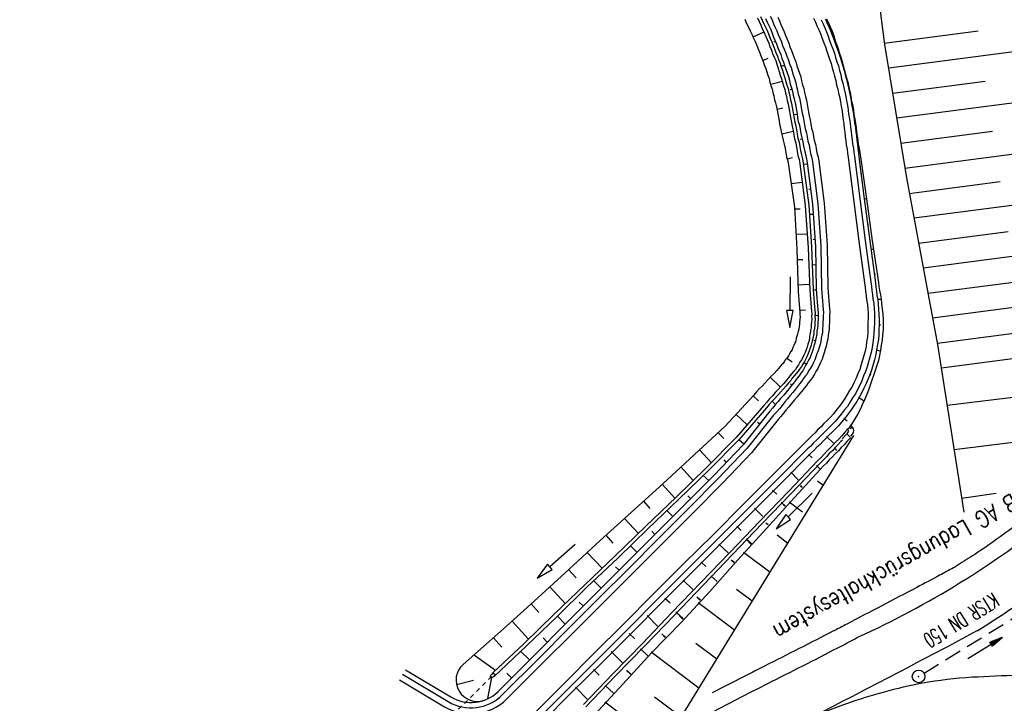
# Model space of a CAD drawing. Extents: x 446005 to 446745, y 447032 to 448234.
# Tile 114 of 127: x 446158 to 446275, y 447962 to 448043. Entities that reach past the tile are written whole.
import ezdxf
from ezdxf.enums import TextEntityAlignment as Align

# ---------------------------------------------------------------- set-up
doc = ezdxf.new("R2010")
doc.units = 0
doc.header["$LTSCALE"] = 2
doc.header["$MEASUREMENT"] = 0
for name, pattern in [('AUSGEZOGEN', [0]), ('GESTRICH-X2', [1.5, 1, -0.5]), ('STRICHLINIEX2', [0.5, 0.25, -0.25])]:
    doc.linetypes.add(name, pattern=pattern)
doc.layers.get('0').update_dxf_attribs({"linetype": 'AUSGEZOGEN'})
for name, color, linetype in [('DB-Boeschungen', 15, 'CONTINUOUS'), ('DB-Strassen', 15, 'CONTINUOUS'), ('DB-Wegboeschungen', 15, 'CONTINUOUS'), ('DB-Wege', 15, 'CONTINUOUS'), ('FBRTOP', 250, 'AUSGEZOGEN'), ('KANAL', 7, 'GESTRICH-X2'), ('LAERMWAND', 1, 'AUSGEZOGEN'), ('PFEIL', 7, 'CONTINUOUS'), ('SCHSYMBOL', 200, 'AUSGEZOGEN'), ('TEXTO', 4, 'CONTINUOUS')]:
    doc.layers.add(name, color=color, linetype=linetype)
doc.styles.add('ROMANS', font='romans.shx', dxfattribs={"width": 0.8})

# ---------------------------------------------------------------- blocks, each defined once
blk = doc.blocks.new('GST')
at = {"color": 0}
blk.add_circle((0, 0), 0.75, dxfattribs=at)
blk.add_point((0, 0), dxfattribs=at)
blk = doc.blocks.new('10')
blk.add_blockref('GST', (0, 0))
blk = doc.blocks.new('PFEIL2')
at = {"color": 0}
for p, q in [((0.88, 0), (-2.4, -0.01)), ((0.88, -0.27), (0.88, 0.28)), ((0.88, 0.28), (2.43, 0.01)), ((0.91, 0.27), (0.88, 0.26)), ((0.97, 0.26), (0.88, 0.25)), ((1.02, 0.25), (0.88, 0.23)), ((1.07, 0.24), (0.88, 0.21)), ((1.13, 0.23), (0.88, 0.19)), ((1.18, 0.22), (0.88, 0.17)), ((1.24, 0.21), (0.88, 0.15)), ((1.29, 0.21), (0.88, 0.14)), ((1.34, 0.2), (0.88, 0.12)), ((1.4, 0.19), (0.88, 0.1)), ((1.45, 0.18), (0.88, 0.08)), ((1.51, 0.17), (0.88, 0.06)), ((1.56, 0.16), (0.88, 0.04)), ((1.61, 0.15), (0.88, 0.02)), ((1.67, 0.14), (0.88, 0.01)), ((1.72, 0.13), (0.88, -0.01)), ((1.78, 0.12), (0.88, -0.03)), ((1.83, 0.11), (0.88, -0.05)), ((1.88, 0.1), (0.88, -0.07)), ((1.94, 0.09), (0.88, -0.09)), ((2.05, 0.08), (0.88, -0.12)), ((1.99, 0.08), (0.88, -0.11)), ((2.1, 0.07), (0.88, -0.14)), ((2.15, 0.06), (0.88, -0.16)), ((2.21, 0.05), (0.88, -0.18)), ((2.26, 0.04), (0.88, -0.2)), ((2.32, 0.03), (0.88, -0.22)), ((2.37, 0.02), (0.88, -0.23)), ((2.42, 0.01), (0.88, -0.25)), ((2.43, 0.01), (0.88, -0.27))]:
    blk.add_line(p, q, dxfattribs=at)

msp = doc.modelspace()

# ---------------------------------------------------------------- linework, layer by layer
at = {"layer": 'DB-Boeschungen', "linetype": 'Continuous'}
for p, q in [((446268.01, 447997.05), (446278.46, 447998.32)), ((446268.83, 447991.8), (446288.46, 447994.26)), ((446269.73, 447986.06), (446273.8, 447986.65))]:
    msp.add_line(p, q, dxfattribs=at)
for points in [[(446258.56, 448053.27), (446259.37, 448048.64), (446260.09, 448043.69), (446260.59, 448039.72), (446263.19, 448023.92), (446265.78, 448010.14)], [(446260.57, 448039.87), (446271.68, 448041.32)], [(446283.11, 448039.79), (446261.1, 448036.91)], [(446261.57, 448033.95), (446272.53, 448035.38)], [(446283.86, 448033.83), (446262.05, 448030.98)], [(446262.52, 448028.02), (446273.38, 448029.44)], [(446284.66, 448027.89), (446263, 448025.05)], [(446263.52, 448022.1), (446274.28, 448023.5)], [(446285.41, 448021.94), (446264.09, 448019.15)], [(446264.62, 448016.19), (446275.23, 448017.58)], [(446286.22, 448015.99), (446265.19, 448013.24)], [(446265.77, 448010.28), (446276.18, 448011.65)], [(446265.76, 448010.13), (446266.88, 448004.23), (446269.99, 447984.38)], [(446287, 448010.04), (446266.29, 448007.33)], [(446266.86, 448004.38), (446277.13, 448005.72)], [(446287.76, 448004.09), (446267.34, 448001.41)]]:
    msp.add_lwpolyline(points, dxfattribs=at)
at = {"layer": 'DB-Strassen', "linetype": 'Continuous'}
msp.add_line((446233.37, 447957.52), (446227.52, 447961.92), dxfattribs=at)
at = {"layer": 'DB-Wegboeschungen', "linetype": 'Continuous'}
for p, q in [((446256.3, 447994.12), (446256.16, 447994.25)), ((446256.23, 447993.75), (446256.3, 447993.84)), ((446256.81, 447994.45), (446256.54, 447994.72)), ((446256.8, 447994.46), (446256.54, 447994.25)), ((446236.29, 447959.75), (446256.97, 447993.44)), ((446255.6, 447993.05), (446256.13, 447993.65)), ((446256.51, 447993.28), (446256.13, 447993.65)), ((446256.6, 447993.38), (446256.82, 447993.62)), ((446253.31, 447987.57), (446252.66, 447988.06)), ((446250.9, 447984.38), (446249.3, 447985.58)), ((446249.15, 447980.69), (446247.88, 447981.65)), ((446247.04, 447977.27), (446243.91, 447979.63)), ((446244.94, 447973.84), (446243.09, 447975.24)), ((446242.84, 447970.42), (446238.53, 447973.66)), ((446240.74, 447967), (446238.26, 447968.86)), ((446212.12, 447967.6), (446210.74, 447966.38)), ((446238.64, 447963.57), (446232.97, 447967.84)), ((446203.91, 447965.75), (446209.29, 447962.53)), ((446213.67, 447962.33), (446214.12, 447964.81)), ((446209.95, 447964.01), (446211.96, 447964.5)), ((446236.54, 447960.15), (446233.39, 447962.51))]:
    msp.add_line(p, q, dxfattribs=at)
at = {"layer": 'DB-Wegboeschungen', "linetype": 'STRICHLINIEX2'}
msp.add_line((446203.79, 447954.74), (446214.44, 447965.27), dxfattribs=at)
at = {"layer": 'DB-Wegboeschungen', "linetype": 'Continuous'}
for points in [[(446244.08, 448042.69), (446244.27, 448042.2), (446244.5, 448041.77), (446244.69, 448041.33), (446244.93, 448040.85), (446245.11, 448040.46), (446245.29, 448040.07), (446245.47, 448039.69), (446245.6, 448039.29), (446245.78, 448038.91), (446245.92, 448038.47), (446246.1, 448038.08), (446246.23, 448037.69), (446246.36, 448037.3), (446246.55, 448036.86), (446246.68, 448036.47), (446246.81, 448036.08), (446246.94, 448035.69), (446247.02, 448035.24), (446247.16, 448034.85), (446247.29, 448034.41), (446247.37, 448034.02), (446247.5, 448033.63), (446247.59, 448033.18), (446247.72, 448032.79), (446247.8, 448032.35), (446247.89, 448031.95), (446247.97, 448031.51), (446248.05, 448031.11), (446248.14, 448030.67), (446248.17, 448030.27), (446248.3, 448029.83), (446248.39, 448029.38), (446248.48, 448028.89), (446248.62, 448028.4), (446248.71, 448027.9), (446248.84, 448027.41), (446248.93, 448026.92), (446249.02, 448026.42), (446249.16, 448025.93), (446249.25, 448025.44), (446249.94, 448020.48), (446250.23, 448015.48), (446250.38, 448010.48), (446250.42, 448009.98), (446250.46, 448009.48), (446250.5, 448008.98), (446250.53, 448008.49), (446250.57, 448008.04), (446250.59, 448007.74), (446250.61, 448007.49), (446250.59, 448007.19), (446250.56, 448006.88), (446250.53, 448006.58), (446250.5, 448006.33), (446250.48, 448006.02), (446250.4, 448005.77), (446250.32, 448005.46), (446250.24, 448005.2), (446250.16, 448004.95), (446250.09, 448004.64), (446250, 448004.38), (446249.88, 448004.12), (446249.75, 448003.86), (446249.67, 448003.6), (446249.53, 448003.39), (446249.35, 448003.13), (446249.22, 448002.87), (446249.09, 448002.65), (446248.9, 448002.44), (446248.72, 448002.17), (446248.59, 448001.96), (446248.4, 448001.8), (446248.22, 448001.58), (446248.04, 448001.37), (446247.85, 448001.15), (446247.53, 448000.78), (446247.15, 448000.45), (446246.83, 448000.07), (446246.46, 447999.69), (446246.14, 447999.31), (446245.77, 447998.98), (446245.44, 447998.61), (446245.12, 447998.23), (446241.75, 447994.55), (446238.06, 447991.15), (446234.36, 447987.75), (446230.66, 447984.4), (446226.96, 447981.05), (446223.27, 447977.65), (446219.58, 447974.25), (446215.88, 447970.9), (446212.12, 447967.6)], [(446245.57, 448042.85), (446245.76, 448042.42), (446246, 448041.93), (446246.18, 448041.5), (446246.36, 448041.11), (446246.55, 448040.67), (446246.73, 448040.29), (446246.91, 448039.85), (446247.04, 448039.46), (446247.23, 448039.02), (446247.36, 448038.63), (446247.54, 448038.19), (446247.73, 448037.81), (446247.86, 448037.37), (446248, 448036.92), (446248.13, 448036.53), (446248.26, 448036.09), (446248.4, 448035.65), (446248.53, 448035.26), (446248.66, 448034.82), (446248.8, 448034.38), (446248.88, 448033.94), (446249.01, 448033.54), (446249.1, 448033.1), (446249.18, 448032.65), (446249.27, 448032.21), (446249.35, 448031.77), (446249.44, 448031.32), (446249.52, 448030.88), (446249.61, 448030.48), (446249.69, 448030.04), (446249.78, 448029.54), (446249.87, 448029.05), (446249.96, 448028.55), (446250.1, 448028.06), (446250.19, 448027.57), (446250.28, 448027.07), (446250.36, 448026.58), (446250.5, 448026.09), (446250.59, 448025.64), (446250.59, 448025.59), (446251.23, 448020.68), (446251.58, 448015.64), (446251.77, 448010.64), (446251.81, 448010.14), (446251.85, 448009.64), (446251.89, 448009.14), (446251.93, 448008.65), (446251.96, 448008.2), (446251.99, 448007.9), (446251.96, 448007.55), (446251.99, 448007.2), (446251.96, 448006.89), (446251.94, 448006.54), (446251.92, 448006.19), (446251.84, 448005.88), (446251.82, 448005.53), (446251.74, 448005.22), (446251.72, 448004.87), (446251.65, 448004.56), (446251.52, 448004.25), (446251.45, 448003.89), (446251.32, 448003.58), (446251.2, 448003.27), (446251.07, 448002.96), (446250.94, 448002.7), (446250.76, 448002.39), (446250.58, 448002.12), (446250.41, 448001.81), (446250.23, 448001.54), (446250.05, 448001.28), (446249.82, 448001.01), (446249.64, 448000.79), (446249.41, 448000.52), (446249.18, 448000.25), (446249, 447999.99), (446248.68, 447999.61), (446248.35, 447999.24), (446247.98, 447998.86), (446247.66, 447998.53), (446247.34, 447998.15), (446247.01, 447997.78), (446246.69, 447997.4), (446246.32, 447997.02), (446243.06, 447993.2), (446239.53, 447989.66), (446235.94, 447986.17), (446232.35, 447982.73), (446228.71, 447979.23), (446225.12, 447975.79), (446221.53, 447972.35), (446217.94, 447968.86), (446214.3, 447965.41), (446214.09, 447965.2)], [(446245.91, 448043.03), (446246.14, 448042.6), (446246.33, 448042.16), (446246.57, 448041.68), (446246.75, 448041.29), (446246.93, 448040.85), (446247.07, 448040.46), (446247.25, 448040.03), (446247.43, 448039.59), (446247.57, 448039.2), (446247.75, 448038.76), (446247.94, 448038.32), (446248.07, 448037.93), (446248.25, 448037.5), (446248.39, 448037.06), (446248.52, 448036.67), (446248.65, 448036.22), (446248.79, 448035.78), (446248.92, 448035.34), (446249.06, 448034.9), (446249.19, 448034.51), (446249.27, 448034.07), (446249.41, 448033.63), (446249.49, 448033.18), (446249.58, 448032.74), (446249.66, 448032.29), (446249.75, 448031.85), (446249.83, 448031.4), (446249.92, 448030.96), (446250, 448030.51), (446250.09, 448030.07), (446250.18, 448029.62), (446250.26, 448029.13), (446250.35, 448028.63), (446250.49, 448028.14), (446250.58, 448027.65), (446250.67, 448027.15), (446250.76, 448026.66), (446250.9, 448026.17), (446250.99, 448025.67), (446251.63, 448020.71), (446251.97, 448015.72), (446252.16, 448010.72), (446252.2, 448010.22), (446252.25, 448009.67), (446252.29, 448009.18), (446252.33, 448008.68), (446252.36, 448008.28), (446252.38, 448007.93), (446252.36, 448007.58), (446252.39, 448007.23), (446252.37, 448006.88), (446252.34, 448006.52), (446252.32, 448006.17), (446252.25, 448005.81), (446252.23, 448005.46), (446252.15, 448005.15), (446252.08, 448004.8), (446252.01, 448004.44), (446251.93, 448004.13), (446251.81, 448003.77), (446251.68, 448003.46), (446251.56, 448003.15), (446251.43, 448002.84), (446251.3, 448002.53), (446251.13, 448002.21), (446250.95, 448001.9), (446250.77, 448001.63), (446250.55, 448001.32), (446250.37, 448001.05), (446250.14, 448000.78), (446249.91, 448000.51), (446249.68, 448000.24), (446249.5, 447999.98), (446249.27, 447999.71), (446248.95, 447999.33), (446248.63, 447998.96), (446248.3, 447998.58), (446247.93, 447998.2), (446247.61, 447997.82), (446247.29, 447997.5), (446246.97, 447997.12), (446246.64, 447996.74), (446243.38, 447992.93), (446239.85, 447989.39), (446236.21, 447985.89), (446232.62, 447982.45), (446229.04, 447978.96), (446225.39, 447975.51), (446221.81, 447972.02), (446218.22, 447968.58), (446214.36, 447964.92)], [(446246.53, 448042.78), (446246.72, 448042.34), (446246.96, 448041.86), (446247.14, 448041.47), (446247.32, 448041.03), (446247.46, 448040.59), (446247.64, 448040.21), (446247.82, 448039.77), (446247.96, 448039.33), (446248.14, 448038.94), (446248.32, 448038.51), (446248.46, 448038.06), (446248.64, 448037.63), (446248.77, 448037.24), (446248.91, 448036.8), (446249.09, 448036.36), (446249.23, 448035.92), (446249.36, 448035.48), (446249.45, 448035.03), (446249.58, 448034.59), (446249.72, 448034.15), (446249.8, 448033.71), (446249.89, 448033.26), (446250.02, 448032.82), (446250.11, 448032.38), (446250.19, 448031.93), (446250.28, 448031.49), (446250.31, 448031.04), (446250.4, 448030.59), (446250.53, 448030.15), (446250.62, 448029.66), (446250.71, 448029.16), (446250.8, 448028.67), (446250.94, 448028.18), (446251.03, 448027.68), (446251.12, 448027.19), (446251.26, 448026.7), (446251.35, 448026.2), (446251.44, 448025.71), (446252.07, 448020.8), (446252.42, 448015.76), (446252.51, 448010.75), (446252.55, 448010.25), (446252.59, 448009.75), (446252.63, 448009.25), (446252.67, 448008.75), (446252.71, 448008.31), (446252.73, 448007.96), (446252.76, 448007.56), (446252.74, 448007.21), (446252.72, 448006.85), (446252.7, 448006.5), (446252.67, 448006.15), (446252.6, 448005.79), (446252.58, 448005.44), (446252.51, 448005.08), (446252.44, 448004.72), (446252.36, 448004.37), (446252.24, 448004.01), (446252.17, 448003.7), (446252.04, 448003.34), (446251.92, 448003.03), (446251.8, 448002.67), (446251.62, 448002.35), (446251.44, 448002.04), (446251.27, 448001.72), (446251.09, 448001.41), (446250.92, 448001.09), (446250.69, 448000.82), (446250.51, 448000.51), (446250.28, 448000.24), (446250.05, 447999.97), (446249.83, 447999.65), (446249.6, 447999.38), (446249.32, 447999.01), (446249, 447998.64), (446248.69, 447998.21), (446248.31, 447997.83), (446247.99, 447997.45), (446247.67, 447997.08), (446247.35, 447996.7), (446247.03, 447996.32), (446243.88, 447992.36), (446240.45, 447988.78), (446236.92, 447985.25), (446233.38, 447981.71), (446229.85, 447978.17), (446226.32, 447974.63), (446222.78, 447971.09), (446219.25, 447967.56), (446215.72, 447964.02), (446214.87, 447963.17)], [(446253.63, 448042.74), (446253.82, 448042.21), (446254.06, 448041.72), (446254.25, 448041.24), (446254.44, 448040.75), (446254.63, 448040.21), (446254.82, 448039.73), (446255.01, 448039.24), (446255.2, 448038.7), (446255.34, 448038.21), (446255.53, 448037.68), (446255.67, 448037.19), (446255.81, 448036.64), (446255.95, 448036.15), (446256.09, 448035.61), (446256.24, 448035.07), (446256.33, 448034.58), (446256.47, 448034.04), (446256.56, 448033.49), (446256.65, 448033), (446256.74, 448032.45), (446256.84, 448031.91), (446256.92, 448031.42), (446257.02, 448030.87), (446257.06, 448030.37), (446257.15, 448029.88), (446257.19, 448029.38), (446257.27, 448028.89), (446257.31, 448028.39), (446257.4, 448027.89), (446257.44, 448027.39), (446257.53, 448026.9), (446257.57, 448026.4), (446258.21, 448021.44), (446258.85, 448016.47), (446259.54, 448011.51), (446259.58, 448011.01), (446259.67, 448010.52), (446259.71, 448010.02), (446259.8, 448009.52), (446259.84, 448008.98), (446259.89, 448008.38), (446259.94, 448007.78), (446259.98, 448007.18), (446259.98, 448006.58), (446259.93, 448005.97), (446259.92, 448005.42), (446259.87, 448004.81), (446259.77, 448004.21), (446259.66, 448003.6), (446259.56, 448003.04), (446259.41, 448002.42), (446259.25, 448001.86), (446259.09, 448001.29), (446258.89, 448000.73), (446258.68, 448000.16), (446258.42, 447999.59), (446258.16, 447999.06), (446257.9, 447998.54), (446257.64, 447998.02), (446257.33, 447997.49), (446256.98, 447996.96), (446256.66, 447996.49), (446256.3, 447996.01), (446255.93, 447995.53), (446255.52, 447995.04), (446255.15, 447994.61), (446254.74, 447994.18), (446254.37, 447993.8), (446253.99, 447993.47), (446253.67, 447993.09), (446253.29, 447992.76), (446252.97, 447992.39), (446252.6, 447992.06), (446252.23, 447991.68), (446251.9, 447991.35), (446248.37, 447987.81), (446244.83, 447984.27), (446241.3, 447980.74), (446237.77, 447977.2), (446234.23, 447973.66), (446230.7, 447970.12), (446227.16, 447966.58), (446223.58, 447963.04), (446220.05, 447959.5)], [(446253.73, 448042.75), (446253.97, 448042.27), (446254.15, 448041.78), (446254.39, 448041.3), (446254.59, 448040.76), (446254.72, 448040.27), (446254.92, 448039.73), (446255.11, 448039.25), (446255.24, 448038.76), (446255.44, 448038.22), (446255.58, 448037.68), (446255.72, 448037.19), (446255.86, 448036.65), (446256, 448036.16), (446256.14, 448035.62), (446256.28, 448035.13), (446256.37, 448034.58), (446256.52, 448034.04), (446256.61, 448033.55), (446256.7, 448033), (446256.84, 448032.46), (446256.94, 448031.92), (446256.97, 448031.42), (446257.07, 448030.88), (446257.16, 448030.38), (446257.25, 448029.89), (446257.28, 448029.39), (446257.37, 448028.89), (446257.46, 448028.4), (446257.5, 448027.9), (446257.59, 448027.41), (446257.68, 448026.91), (446257.77, 448026.42), (446258.46, 448021.46), (446259.15, 448016.49), (446259.89, 448011.54), (446259.93, 448011.09), (446260.02, 448010.59), (446260.11, 448010.1), (446260.19, 448009.61), (446260.24, 448009.06), (446260.34, 448008.41), (446260.39, 448007.81), (446260.43, 448007.22), (446260.43, 448006.61), (446260.43, 448005.96), (446260.38, 448005.36), (446260.33, 448004.75), (446260.22, 448004.14), (446260.12, 448003.53), (446260.02, 448002.92), (446259.87, 448002.31), (446259.71, 448001.74), (446259.51, 448001.13), (446259.3, 448000.56), (446259.09, 447999.99), (446258.89, 447999.42), (446258.69, 447998.8), (446258.48, 447998.24), (446258.22, 447997.66), (446257.97, 447997.09), (446257.71, 447996.52), (446257.41, 447995.94), (446257.1, 447995.42), (446256.74, 447994.84), (446256.38, 447994.31), (446255.96, 447993.88), (446255.5, 447993.39), (446255.18, 447993.01), (446254.8, 447992.68), (446254.48, 447992.3), (446254.11, 447991.92), (446253.79, 447991.6), (446253.41, 447991.22), (446253.09, 447990.84), (446252.72, 447990.51), (446249.29, 447986.88), (446245.81, 447983.3), (446242.34, 447979.66), (446238.86, 447976.08), (446235.43, 447972.5), (446231.95, 447968.87), (446228.47, 447965.28), (446224.99, 447961.65)], [(446253.97, 448041.91), (446254.07, 448041.97)], [(446245.05, 448040.6), (446246.35, 448041.21)], [(446247.7, 448040.06), (446247.5, 448040)], [(446255.04, 448039.13), (446255.14, 448039.14)], [(446246.17, 448037.83), (446246.85, 448038.09)], [(446248.77, 448037.24), (446248.38, 448037.11)], [(446255.92, 448036.24), (446255.97, 448036.25)], [(446247.14, 448035), (446248.52, 448035.36)], [(446249.65, 448034.4), (446249.45, 448034.33)], [(446256.6, 448033.34), (446256.65, 448033.34)], [(446247.88, 448032.05), (446248.57, 448032.21)], [(446250.28, 448031.44), (446249.83, 448031.4)], [(446257.04, 448030.36), (446257.09, 448030.37)], [(446248.46, 448029.14), (446249.79, 448029.44)], [(446250.86, 448028.52), (446250.62, 448028.45)], [(446249.09, 448026.18), (446249.73, 448026.33)], [(446257.42, 448027.39), (446257.57, 448027.4)], [(446251.45, 448025.56), (446251, 448025.53)], [(446257.81, 448024.41), (446257.91, 448024.41)], [(446249.57, 448023.26), (446250.86, 448023.41)], [(446251.88, 448022.59), (446251.63, 448022.57)], [(446258.19, 448021.43), (446258.44, 448021.5)], [(446249.96, 448020.28), (446250.61, 448020.28)], [(446252.17, 448019.6), (446251.72, 448019.61)], [(446258.63, 448018.45), (446258.72, 448018.51)], [(446250.09, 448017.28), (446251.44, 448017.33)], [(446252.35, 448016.6), (446252.15, 448016.64)], [(446259.01, 448015.47), (446259.31, 448015.55)], [(446250.23, 448014.28), (446250.93, 448014.29)], [(446252.49, 448013.66), (446252.04, 448013.62)], [(446259.39, 448012.54), (446259.54, 448012.56)], [(446249.43, 448012.23), (446249.4, 448008.23), (446249, 448008.23), (446249.39, 448006.23), (446249.8, 448008.23), (446249.4, 448008.23)], [(446250.31, 448011.28), (446251.71, 448011.34)], [(446252.52, 448010.65), (446252.32, 448010.63)], [(446259.78, 448009.57), (446260.18, 448009.6)], [(446250.55, 448008.29), (446251.25, 448008.34)], [(446252.76, 448007.66), (446252.36, 448007.63)], [(446259.91, 448006.57), (446260.17, 448006.54)], [(446252.44, 448004.67), (446252.24, 448004.71)], [(446259.6, 448003.58), (446260.06, 448003.47)], [(446249.04, 448002.6), (446249.68, 448002.15)], [(446251.36, 448001.88), (446251.04, 448002.06)], [(446258.77, 448000.71), (446258.98, 448000.62)], [(446247.06, 448000.34), (446248.31, 447999.18)], [(446249.65, 447999.39), (446249.48, 447999.58)], [(446245.03, 447998.17), (446245.68, 447997.57)], [(446247.72, 447997.13), (446247.29, 447997.5)], [(446257.53, 447998), (446258.11, 447997.6)], [(446242.99, 447995.96), (446244.35, 447994.71)], [(446245.85, 447994.78), (446245.58, 447995.01)], [(446255.77, 447995.51), (446256.2, 447995.19)], [(446240.91, 447993.79), (446241.57, 447993.09)], [(446256.23, 447993.75), (446256.21, 447993.74), (446256.13, 447993.65)], [(446256.23, 447993.75), (446256.21, 447993.74), (446256.19, 447993.71)], [(446255.62, 447992.91), (446255.45, 447992.73), (446255.08, 447992.35), (446254.76, 447992.02), (446254.43, 447991.65), (446254.06, 447991.32), (446253.74, 447990.94), (446253.37, 447990.56), (446253.04, 447990.23), (446249.56, 447986.6), (446246.08, 447983.02), (446242.61, 447979.38), (446239.18, 447975.8), (446235.7, 447972.17), (446232.22, 447968.59), (446228.74, 447965), (446225.27, 447961.37)], [(446256.63, 447993.23), (446256.62, 447993.22), (446256.15, 447992.74), (446255.83, 447992.36), (446255.46, 447992.03), (446255.14, 447991.65), (446254.76, 447991.27), (446254.44, 447990.95), (446254.07, 447990.57), (446253.75, 447990.19), (446253.37, 447989.86), (446250, 447986.18), (446246.63, 447982.46), (446243.26, 447978.73), (446239.94, 447975.01), (446236.52, 447971.33), (446233.04, 447967.75), (446229.67, 447964.07), (446226.25, 447960.39)], [(446243.97, 447992.42), (446243.38, 447992.93)], [(446253.73, 447993.34), (446254.55, 447992.55)], [(446238.71, 447991.76), (446240.14, 447990.21)], [(446254.97, 447991.68), (446254.8, 447991.87)], [(446241.89, 447990.25), (446241.61, 447990.58)], [(446251.59, 447991.22), (446252.03, 447990.8)], [(446236.51, 447989.73), (446237.95, 447988.13)], [(446249.5, 447989.1), (446250.37, 447988.21)], [(446252.93, 447989.52), (446252.55, 447989.89)], [(446239.8, 447988.13), (446239.15, 447988.73)], [(446234.27, 447987.7), (446235.8, 447986.06)], [(446247.36, 447986.97), (446247.85, 447986.51)], [(446250.85, 447987.3), (446250.63, 447987.48)], [(446250.9, 447987.3), (446250.68, 447987.53)], [(446232.07, 447985.67), (446232.84, 447984.82)], [(446237.66, 447986.01), (446237.33, 447986.33)], [(446252.05, 447986.63), (446249.21, 447983.82), (446248.93, 447984.1), (446247.79, 447982.41), (446249.49, 447983.53), (446249.21, 447983.82)], [(446248.87, 447985.08), (446248.38, 447985.55)], [(446248.38, 447985.55), (446248.82, 447985.08)], [(446235.57, 447983.89), (446234.86, 447984.58)], [(446245.22, 447984.85), (446246.2, 447983.87)], [(446229.82, 447983.63), (446231.47, 447981.86)], [(446233.43, 447981.76), (446233.05, 447982.13)], [(446243.13, 447982.73), (446243.62, 447982.21)], [(446246.83, 447982.87), (446246.56, 447983.1)], [(446246.83, 447982.87), (446246.56, 447983.1)], [(446227.62, 447981.66), (446228.45, 447980.72)], [(446244.85, 447980.65), (446244.21, 447981.21)], [(446244.21, 447981.21), (446244.8, 447980.6)], [(446223.99, 447980.58), (446221, 447977.92), (446220.74, 447978.22), (446219.51, 447976.59), (446221.27, 447977.62), (446221, 447977.92)], [(446231.29, 447979.64), (446230.52, 447980.43)], [(446240.99, 447980.6), (446242.08, 447979.58)], [(446225.42, 447979.63), (446227.17, 447977.76)], [(446242.82, 447978.39), (446242.45, 447978.71)], [(446242.82, 447978.44), (446242.5, 447978.71)], [(446223.22, 447977.6), (446224.1, 447976.61)], [(446229.2, 447977.52), (446228.76, 447977.93)], [(446238.9, 447978.48), (446239.44, 447977.97)], [(446227.06, 447975.39), (446226.19, 447976.28)], [(446236.76, 447976.36), (446237.9, 447975.24)], [(446240.79, 447976.17), (446240.03, 447976.87)], [(446240.03, 447976.87), (446240.79, 447976.17)], [(446220.98, 447975.57), (446222.84, 447973.56)], [(446234.62, 447974.23), (446235.22, 447973.68)], [(446238.81, 447973.96), (446238.38, 447974.33)], [(446238.76, 447973.96), (446238.38, 447974.33)], [(446218.78, 447973.54), (446219.71, 447972.51)], [(446224.97, 447973.27), (446224.48, 447973.74)], [(446222.83, 447971.15), (446221.85, 447972.12)], [(446232.53, 447972.16), (446233.73, 447970.9)], [(446236.77, 447971.79), (446235.91, 447972.58)], [(446235.91, 447972.58), (446236.73, 447971.74)], [(446216.53, 447971.5), (446218.45, 447969.4)], [(446214.33, 447969.53), (446215.32, 447968.4)], [(446220.69, 447969.02), (446220.2, 447969.54)], [(446230.39, 447970.04), (446231.04, 447969.39)], [(446234.68, 447969.62), (446234.25, 447969.99)], [(446234.64, 447969.57), (446234.25, 447969.99)], [(446232.6, 447967.4), (446231.73, 447968.24)], [(446231.73, 447968.24), (446232.6, 447967.4)], [(446212.08, 447967.49), (446214.58, 447965.68)], [(446218.6, 447966.9), (446217.57, 447967.92)], [(446228.25, 447967.91), (446229.61, 447966.57)], [(446226.16, 447965.79), (446226.82, 447965.09)], [(446216.46, 447964.78), (446215.91, 447965.34)], [(446230.57, 447965.19), (446230.08, 447965.65)], [(446230.57, 447965.24), (446230.13, 447965.65)], [(446224.02, 447963.67), (446225.43, 447962.27)], [(446227.56, 447963.9), (446228.54, 447962.97)]]:
    msp.add_lwpolyline(points, dxfattribs=at)
for centre, radius, start, end in [((446256.16, 447993.97), 0.2, 318.2706, 44.9301), ((446256.38, 447994.03), 0.6, 317.1488, 44.9301), ((446212.4, 447964.51), 2.5, 131.37, 290.3224), ((446211.66, 447966.49), 4.62, 239.1146, 314.0352)]:
    msp.add_arc(centre, radius, start, end, dxfattribs=at)
msp.add_ellipse((446214.22, 447965.06), major_axis=(0.213, 0.211), ratio=0.649704, dxfattribs=at)
at = {"layer": 'DB-Wege', "linetype": 'Continuous'}
for p, q in [((446219.69, 447967.09), (446215.37, 447962.78)), ((446220.18, 447966.58), (446215.88, 447962.27)), ((446203.58, 447965.21), (446208.97, 447961.99)), ((446203.2, 447964.56), (446208.55, 447961.36))]:
    msp.add_line(p, q, dxfattribs=at)
for points in [[(446252.2, 448042.82), (446252.43, 448042.34), (446252.62, 448041.85), (446252.86, 448041.37), (446253.05, 448040.88), (446253.24, 448040.4), (446253.43, 448039.91), (446253.62, 448039.42), (446253.76, 448038.93), (446253.94, 448038.45), (446254.08, 448037.96), (446254.27, 448037.47), (446254.41, 448036.93), (446254.55, 448036.44), (446254.69, 448035.95), (446254.83, 448035.46), (446254.92, 448034.91), (446255.06, 448034.42), (446255.15, 448033.93), (446255.3, 448033.39), (446255.38, 448032.89), (446255.47, 448032.4), (446255.57, 448031.85), (446255.61, 448031.35), (446255.7, 448030.81), (446255.79, 448030.32), (446255.83, 448029.82), (446255.92, 448029.32), (446255.96, 448028.82), (446256.04, 448028.33), (446256.08, 448027.83), (446256.17, 448027.34), (446256.21, 448026.84), (446256.3, 448026.34), (446256.94, 448021.43), (446257.58, 448016.46), (446258.22, 448011.5), (446258.31, 448011), (446258.35, 448010.51), (446258.44, 448010.01), (446258.48, 448009.51), (446258.57, 448008.97), (446258.61, 448008.42), (446258.66, 448007.87), (446258.65, 448007.32), (446258.64, 448006.77), (446258.64, 448006.22), (446258.63, 448005.66), (446258.57, 448005.11), (446258.47, 448004.55), (446258.41, 448003.99), (446258.31, 448003.43), (446258.15, 448002.92), (446257.99, 448002.35), (446257.83, 448001.84), (446257.67, 448001.27), (446257.46, 448000.76), (446257.25, 448000.24), (446256.99, 447999.77), (446256.78, 447999.25), (446256.47, 447998.77), (446256.2, 447998.3), (446255.89, 447997.82), (446255.57, 447997.35), (446255.26, 447996.92), (446254.89, 447996.44), (446254.58, 447996.02), (446254.2, 447995.63), (446253.79, 447995.2), (446253.41, 447994.87), (446253.09, 447994.49), (446252.72, 447994.16), (446252.39, 447993.79), (446252.02, 447993.46), (446251.65, 447993.08), (446251.32, 447992.75), (446250.95, 447992.37), (446247.42, 447988.83), (446243.88, 447985.29), (446240.35, 447981.75), (446236.81, 447978.27), (446233.28, 447974.73), (446229.75, 447971.19), (446226.21, 447967.65), (446222.68, 447964.11), (446219.15, 447960.58)], [(446247.06, 448043.07), (446247.3, 448042.64), (446247.48, 448042.15), (446247.67, 448041.71), (446247.85, 448041.33), (446248.03, 448040.89), (446248.22, 448040.45), (446248.4, 448040.02), (446248.54, 448039.58), (446248.72, 448039.14), (446248.91, 448038.7), (446249.04, 448038.31), (446249.22, 448037.87), (446249.36, 448037.43), (446249.54, 448037), (446249.68, 448036.56), (446249.81, 448036.12), (446249.95, 448035.67), (446250.09, 448035.18), (446250.17, 448034.74), (446250.31, 448034.3), (446250.39, 448033.85), (446250.53, 448033.41), (446250.61, 448032.97), (446250.7, 448032.52), (446250.79, 448032.03), (446250.87, 448031.58), (446250.96, 448031.14), (446251.04, 448030.69), (446251.13, 448030.2), (446251.22, 448029.76), (446251.36, 448029.26), (446251.45, 448028.77), (446251.53, 448028.28), (446251.67, 448027.79), (446251.76, 448027.29), (446251.85, 448026.8), (446251.99, 448026.31), (446252.08, 448025.81), (446252.72, 448020.85), (446253.06, 448015.86), (446253.16, 448010.85), (446253.2, 448010.35), (446253.24, 448009.85), (446253.27, 448009.35), (446253.31, 448008.86), (446253.35, 448008.36), (446253.38, 448008.01), (446253.36, 448007.61), (446253.34, 448007.2), (446253.32, 448006.85), (446253.3, 448006.45), (446253.28, 448006.09), (446253.26, 448005.69), (446253.19, 448005.34), (446253.12, 448004.98), (446253.05, 448004.57), (446252.98, 448004.21), (446252.86, 448003.85), (446252.73, 448003.49), (446252.61, 448003.13), (446252.49, 448002.77), (446252.37, 448002.41), (446252.19, 448002.1), (446252.02, 448001.73), (446251.84, 448001.42), (446251.62, 448001.1), (446251.45, 448000.73), (446251.22, 448000.47), (446250.99, 448000.15), (446250.76, 447999.83), (446250.53, 447999.56), (446250.31, 447999.24), (446250.08, 447998.92), (446249.76, 447998.55), (446249.44, 447998.17), (446249.12, 447997.79), (446248.8, 447997.42), (446248.48, 447996.99), (446248.16, 447996.61), (446247.84, 447996.24), (446247.47, 447995.86), (446244.36, 447991.95), (446240.89, 447988.32), (446237.35, 447984.78), (446233.82, 447981.24), (446230.29, 447977.7), (446226.75, 447974.16), (446223.22, 447970.63), (446219.69, 447967.09)], [(446253.11, 448042.64), (446253.35, 448042.16), (446253.54, 448041.67), (446253.73, 448041.19), (446253.92, 448040.7), (446254.11, 448040.16), (446254.3, 448039.68), (446254.49, 448039.19), (446254.68, 448038.7), (446254.82, 448038.16), (446254.96, 448037.67), (446255.15, 448037.19), (446255.29, 448036.65), (446255.43, 448036.16), (446255.52, 448035.61), (446255.66, 448035.12), (446255.8, 448034.58), (446255.89, 448034.09), (446256.04, 448033.55), (446256.12, 448033.05), (446256.22, 448032.51), (446256.31, 448031.96), (446256.35, 448031.46), (446256.44, 448030.92), (446256.53, 448030.42), (446256.57, 448029.93), (446256.66, 448029.43), (446256.7, 448028.93), (446256.79, 448028.44), (446256.83, 448027.94), (446256.92, 448027.45), (446256.96, 448026.95), (446257.05, 448026.45), (446257.69, 448021.49), (446258.33, 448016.52), (446258.97, 448011.61), (446259.05, 448011.11), (446259.09, 448010.61), (446259.18, 448010.12), (446259.22, 448009.62), (446259.32, 448009.08), (446259.36, 448008.48), (446259.41, 448007.93), (446259.4, 448007.33), (446259.4, 448006.73), (446259.39, 448006.17), (446259.34, 448005.57), (446259.28, 448005.01), (446259.23, 448004.41), (446259.13, 448003.85), (446259.02, 448003.29), (446258.86, 448002.72), (446258.71, 448002.16), (446258.55, 448001.59), (446258.34, 448001.03), (446258.13, 448000.51), (446257.93, 447999.94), (446257.67, 447999.42), (446257.41, 447998.9), (446257.15, 447998.37), (446256.83, 447997.9), (446256.52, 447997.42), (446256.21, 447996.9), (446255.84, 447996.47), (446255.48, 447995.99), (446255.11, 447995.56), (446254.75, 447995.13), (446254.33, 447994.69), (446253.96, 447994.31), (446253.63, 447993.98), (446253.26, 447993.6), (446252.89, 447993.27), (446252.56, 447992.9), (446252.19, 447992.57), (446251.87, 447992.19), (446251.49, 447991.86), (446247.96, 447988.32), (446244.43, 447984.78), (446240.89, 447981.25), (446237.36, 447977.71), (446233.83, 447974.17), (446230.29, 447970.63), (446226.76, 447967.09), (446223.23, 447963.56), (446219.69, 447960.02)], [(446247.97, 448042.94), (446248.16, 448042.5), (446248.34, 448042.07), (446248.53, 448041.63), (446248.71, 448041.19), (446248.9, 448040.76), (446249.08, 448040.32), (446249.27, 448039.88), (446249.4, 448039.44), (446249.59, 448039.01), (446249.77, 448038.57), (446249.91, 448038.13), (446250.1, 448037.64), (446250.23, 448037.2), (446250.37, 448036.76), (446250.55, 448036.32), (446250.69, 448035.88), (446250.77, 448035.39), (446250.91, 448034.95), (446251.04, 448034.51), (446251.13, 448034.01), (446251.27, 448033.57), (446251.35, 448033.13), (446251.44, 448032.63), (446251.53, 448032.19), (446251.62, 448031.69), (446251.7, 448031.25), (446251.79, 448030.8), (446251.88, 448030.31), (446251.97, 448029.81), (446252.1, 448029.32), (446252.19, 448028.83), (446252.28, 448028.38), (446252.42, 448027.89), (446252.51, 448027.4), (446252.6, 448026.9), (446252.73, 448026.41), (446252.82, 448025.92), (446253.47, 448020.95), (446253.81, 448015.97), (446253.9, 448010.91), (446253.94, 448010.41), (446253.98, 448009.91), (446254.02, 448009.41), (446254.06, 448008.91), (446254.1, 448008.47), (446254.13, 448008.07), (446254.11, 448007.66), (446254.09, 448007.26), (446254.08, 448006.81), (446254.06, 448006.41), (446254.04, 448006), (446253.97, 448005.6), (446253.95, 448005.24), (446253.88, 448004.84), (446253.76, 448004.43), (446253.69, 448004.02), (446253.57, 448003.66), (446253.45, 448003.25), (446253.33, 448002.89), (446253.21, 448002.48), (446253.04, 448002.11), (446252.87, 448001.75), (446252.7, 448001.38), (446252.48, 448001.02), (446252.3, 448000.7), (446252.08, 448000.33), (446251.85, 448000.01), (446251.58, 447999.69), (446251.35, 447999.37), (446251.08, 447999.05), (446250.85, 447998.73), (446250.58, 447998.41), (446250.25, 447998.03), (446249.93, 447997.66), (446249.61, 447997.23), (446249.29, 447996.85), (446248.97, 447996.48), (446248.65, 447996.1), (446248.33, 447995.72), (446248.01, 447995.35), (446244.86, 447991.39), (446241.43, 447987.81), (446237.9, 447984.27), (446234.36, 447980.73), (446230.83, 447977.19), (446227.3, 447973.66), (446223.76, 447970.12), (446220.18, 447966.58)]]:
    msp.add_lwpolyline(points, dxfattribs=at)
for centre, radius, end in [((446211.63, 447966.51), 6, 315.0392), ((446211.66, 447966.49), 5.25, 314.9519)]:
    msp.add_arc(centre, radius, 239.1146, end, dxfattribs=at)
at = {"layer": 'FBRTOP'}
for points in [[(446363.33, 447740.45, 0.000002), (446366.28, 447717.76, 0.000326)], [(446208.45, 447913.19, -0.002324), (446208.78, 447915.47, -0.035716), (446210.14, 447921.49, -0.026294), (446212.96, 447929.33, -0.029103), (446216.27, 447936.08, -0.031585), (446221.02, 447943.38, -0.033436), (446226.36, 447949.63, -0.029584), (446234.52, 447957.04, -0.049197), (446240.07, 447960.67, -0.004215), (446247.31, 447964.38, 0.003681), (446255.61, 447968.62, 0.000234), (446257.54, 447969.63, 0.002616)], [(446249.95, 447959.13, 0.003681), (446258.32, 447963.4, 0.001181), (446268.08, 447968.51, 0.00206), (446271.58, 447970.37, 0.035983)], [(446296.4, 447962.7, 0.014765), (446287.95, 447964.6, 0.043967), (446282.06, 447965.14, 0.015164), (446270.96, 447964.85, 0.031609), (446265.09, 447964.14, 0.039689), (446256.09, 447961.72, 0.021697), (446251, 447959.66, 0.00329)]]:
    msp.add_lwpolyline(points, format="xyb", dxfattribs=at)
for centre, radius, start, end in [((446211.86, 448069.43), 109.76, 294.5934, 308.7445), ((446204.55, 448078.66), 127.36, 301.7526, 307.1065)]:
    msp.add_arc(centre, radius, start, end, dxfattribs=at)
at = {"layer": 'KANAL'}
msp.add_line((446265.28, 447965.34), (446277.75, 447973.03), dxfattribs=at)
at = {"layer": 'LAERMWAND'}
msp.add_lwpolyline([(446276.56, 447983.16, -0.018115), (446271.27, 447979.39, -0.004007), (446269.26, 447978.1, -0.016869), (446268.78, 447977.81, -0.002425), (446267.12, 447976.92, -0.001483), (446264.41, 447975.48, -0.000416), (446256.13, 447971.14, -0.002386), (446254.68, 447970.39, -0.000045), (446254.58, 447970.34, -0.000001), (446246.41, 447966.17, -0.000041), (446244.53, 447965.21, -0.000018), (446240.21, 447963)], format="xyb", dxfattribs=at)

# ---------------------------------------------------------------- block references
at = {"layer": 'PFEIL', "rotation": 31.66280000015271}
msp.add_blockref('PFEIL2', (446272.48, 447968.29), dxfattribs=at)
at = {"layer": 'SCHSYMBOL', "rotation": 277.4164}
msp.add_blockref('10', (446264.63, 447964.95), dxfattribs=at)

# ---------------------------------------------------------------- texts
at = {"layer": 'LAERMWAND', "style": 'ROMANS', "width": 0.8}
msp.add_text('DB AG Ladungsrückhaltesystem', height=2, rotation=209.2052, dxfattribs=at).set_placement((446276.87, 447987.35))
at = {"layer": 'TEXTO', "style": 'ROMANS', "width": 0.6}
msp.add_text('KTSR DN 150', height=1.8, rotation=211.6628, dxfattribs=at).set_placement((446269.22, 447972.37), align=Align.CENTER)

doc.saveas('drawing.dxf')
